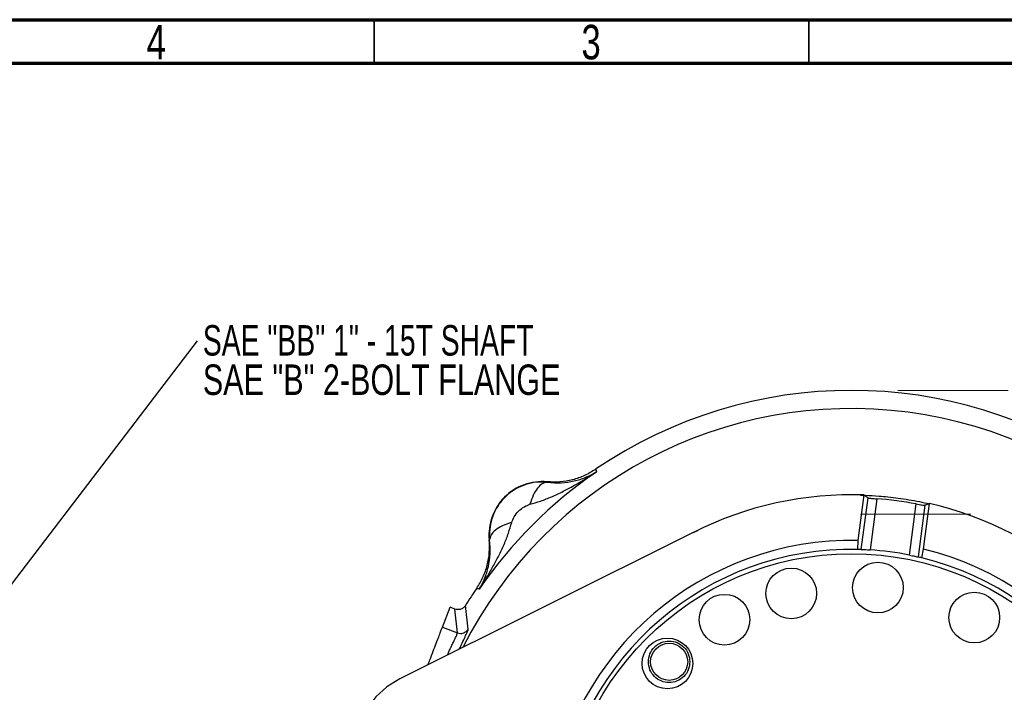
# Model space of a CAD drawing. Header units: inches. Extents: x 0.6 to 16.3, y 0.2 to 11.5.
# Tile 13 of 14: x 8.8 to 13.3, y 8.5 to 11.5. Entities that reach past the tile are written whole.
import ezdxf

# ---------------------------------------------------------------- set-up
doc = ezdxf.new("R2010")
doc.units = ezdxf.units.IN
doc.header["$MEASUREMENT"] = 0
doc.linetypes.add('CENTERX2', pattern=[0.8, 0.5, -0.1, 0.1, -0.1])
doc.styles.add('SLDTEXTSTYLE0', font='TXT', dxfattribs={"width": 0.75})
doc.styles.add('SLDTEXTSTYLE2', font='TXT', dxfattribs={"width": 0.695652})
doc.dimstyles.new('SLDDIMSTYLE5', dxfattribs={"dimtxt": 0.18, "dimasz": 0.14, "dimexe": 0, "dimexo": 0.0625, "dimgap": 0, "dimtad": 0, "dimtih": 1, "dimtoh": 1, "dimdec": 0, "dimrnd": 1e-09, "dimzin": 0, "dimdsep": 46, "dimtxsty": 'Standard', "dimsah": 1, "dimcen": 0.09, "dimadec": 0, "dimazin": 0, "dimtfac": 0.14, "dimtdec": 0, "dimtofl": 0, "dimtmove": 0, "dimatfit": 3, "dimfxl": 0, "dimfrac": 2, "dimtolj": 1, "dimtzin": 0, "dimarcsym": 0})

# ---------------------------------------------------------------- blocks, each defined once
blk = doc.blocks.new('SW_NOTE_0_2')
at = {"color": 0, "linetype": 'Continuous', "lineweight": 0, "char_height": 0.137795, "attachment_point": 1}
for s, insert, style in [('SAE "BB" 1" - 15T SHAFT', (0.0239, 0.0716), 'SLDTEXTSTYLE2'), ('SAE "B" 2-BOLT FLANGE', (0.0239, -0.1066), 'SLDTEXTSTYLE0')]:
    blk.add_mtext(s, dxfattribs=dict(at, insert=insert, style=style))

msp = doc.modelspace()

# ---------------------------------------------------------------- linework, layer by layer
at = {"color": 7, "linetype": 'Continuous', "lineweight": 70}
for p, q in [((0.5906, 11.4961), (16.3386, 11.4961)), ((0.7874, 11.2992), (16.1417, 11.2992))]:
    msp.add_line(p, q, dxfattribs=at)
at = {"color": 7, "linetype": 'Continuous', "lineweight": 35}
for p, q in [((10.4331, 11.2992), (10.4331, 11.4961)), ((12.4016, 11.2992), (12.4016, 11.4961))]:
    msp.add_line(p, q, dxfattribs=at)
at = {"color": 7, "linetype": 'CENTERX2', "lineweight": 18}
for p, q in [((12.8039, 9.8186), (13.7264, 9.8186)), ((12.6351, 9.2583), (13.1446, 9.2583))]:
    msp.add_line(p, q, dxfattribs=at)
at = {"color": 7, "linetype": 'Continuous', "lineweight": 25}
for p, q in [((11.4363, 9.4612), (11.438, 9.4554)), ((11.438, 9.4554), (11.4398, 9.4497)), ((11.217, 9.4047), (11.2171, 9.4026)), ((12.6505, 9.3451), (12.6234, 9.139)), ((12.6384, 9.0985), (12.6692, 9.3323)), ((12.7088, 9.328), (12.6783, 9.0966)), ((12.8568, 9.0731), (12.8873, 9.3045)), ((12.9267, 9.2984), (12.8959, 9.0646)), ((12.9208, 9.0998), (12.948, 9.306)), ((11.8778, 9.1747), (10.5498, 8.5126)), ((10.9565, 9.142), (10.9544, 9.1421)), ((10.9565, 9.142), (10.9553, 9.1649)), ((11.8788, 9.1752), (11.8778, 9.1747)), ((12.6234, 9.139), (12.6217, 9.099)), ((12.9121, 9.0607), (12.9208, 9.0998)), ((10.9037, 8.9211), (10.8979, 8.9229)), ((10.9094, 8.9194), (10.9037, 8.9211)), ((10.7427, 8.7469), (10.7773, 8.8372)), ((10.7991, 8.8289), (10.7773, 8.8372)), ((10.8103, 8.7209), (10.7991, 8.8289)), ((10.8595, 8.7386), (10.8474, 8.8452)), ((10.7427, 8.7469), (10.8103, 8.7209))]:
    msp.add_line(p, q, dxfattribs=at)
for centre, radius in [((12.5938, 7.7653), 1.314), ((12.3216, 8.8997), 0.1147), ((12.7137, 8.9258), 0.1147), ((12.0195, 8.7808), 0.1147), ((13.1504, 8.7906), 0.1147), ((11.7614, 8.5827), 0.1147), ((11.7689, 8.5902), 0.084)]:
    msp.add_circle(centre, radius, dxfattribs=at)
for centre, radius, start, end in [((12.5938, 7.7653), 2.0533, 55.6839, 124.3161), ((12.5938, 7.7653), 2.0419, 124.4163, 145.5837), ((11.1942, 9.1649), 0.2409, 84.5811, 185.4189), ((12.5938, 7.7653), 1.5809, 87.9445, 116.8909), ((12.5938, 7.7653), 1.5669, 79.2068, 85.7932), ((12.5938, 7.7653), 1.5809, 48.1091, 77.0555), ((12.5938, 7.7653), 1.374, 88.7674, 256.2326), ((12.5938, 7.7653), 1.334, 88.8048, 256.1952), ((12.5938, 7.7653), 1.374, 268.7674, 76.2326), ((12.5938, 7.7653), 1.334, 88.0864, 88.8048), ((12.5938, 7.7653), 1.334, 78.631, 86.369), ((12.5938, 7.7653), 1.334, 268.8048, 76.1952), ((12.5938, 7.7653), 1.334, 76.1952, 76.9136), ((12.5938, 7.7653), 2.0533, 145.6839, 148.2695), ((10.7153, 8.1807), 0.3709, 116.5, 172.5)]:
    msp.add_arc(centre, radius, start, end, dxfattribs=at)
at = {"color": 8, "linetype": 'Continuous', "lineweight": 25}
msp.add_arc((12.5938, 7.7653), 1.9709, 11.8312, 153.1688, dxfattribs=at)
at = {"color": 7, "linetype": 'Continuous', "lineweight": 25}
for centre, start_param, end_param in [((11.2127, 7.9471), 0.996575, 1.006854), ((13.9749, 7.5834), 2.134739, 2.145018)]:
    msp.add_ellipse(centre, major_axis=(2.3056, -0.3035), ratio=0.800731, start_param=start_param, end_param=end_param, dxfattribs=at)
for points, knots in [([(11.1385, 9.303), (11.1549, 9.3076), (11.1888, 9.3171), (11.2389, 9.3374), (11.2892, 9.361), (11.3383, 9.3873), (11.3885, 9.4165), (11.4217, 9.4381), (11.4398, 9.4497)], [0, 0, 0, 0, 0.148715, 0.307889, 0.478679, 0.643422, 0.806919, 1, 1, 1, 1]), ([(11.4363, 9.4612), (11.4198, 9.4512), (11.3869, 9.4311), (11.3319, 9.4126), (11.2748, 9.4022), (11.2362, 9.4039), (11.217, 9.4047)], [0, 0, 0, 0, 0.249977, 0.500009, 0.750036, 1, 1, 1, 1]), ([(11.2171, 9.4026), (11.2387, 9.4011), (11.2827, 9.3982), (11.3398, 9.4076), (11.393, 9.4238), (11.4241, 9.4411), (11.4398, 9.4497)], [0, 0, 0, 0, 0.238221, 0.486596, 0.742103, 1, 1, 1, 1]), ([(11.2171, 9.4026), (11.201, 9.4033), (11.1686, 9.4046), (11.1202, 9.394), (11.0742, 9.374), (11.0329, 9.3441), (10.9987, 9.3061), (10.9737, 9.262), (10.958, 9.2142), (10.9562, 9.1812), (10.9553, 9.1649)], [0, 0, 0, 0, 0.1217925, 0.2451678, 0.3702583, 0.4971883, 0.6250372, 0.7513735, 0.8763184, 1, 1, 1, 1]), ([(11.2171, 9.4026), (11.2097, 9.4014), (11.1948, 9.399), (11.1727, 9.3778), (11.1529, 9.3458), (11.1433, 9.3173), (11.1385, 9.303)], [0, 0, 0, 0, 0.250145, 0.500044, 0.750023, 1, 1, 1, 1]), ([(12.6692, 9.3323), (12.67, 9.332), (12.6716, 9.3315), (12.6794, 9.3305), (12.6901, 9.3294), (12.7006, 9.3286), (12.7069, 9.3281), (12.7088, 9.328)], [0, 0, 0, 0, 0.226423, 0.452853, 0.679204, 0.906, 1, 1, 1, 1]), ([(11.0561, 9.2206), (11.0592, 9.2292), (11.0662, 9.2479), (11.0868, 9.2723), (11.1113, 9.2929), (11.13, 9.2999), (11.1385, 9.303)], [0, 0, 0, 0, 0.227425, 0.500275, 0.772712, 1, 1, 1, 1]), ([(12.8873, 9.3045), (12.8917, 9.3036), (12.9005, 9.302), (12.9124, 9.2999), (12.9213, 9.2986), (12.9256, 9.2982), (12.9264, 9.2983), (12.9267, 9.2984)], [0, 0, 0, 0, 0.2274973, 0.4550109, 0.6821022, 0.908614, 1, 1, 1, 1]), ([(10.9094, 8.9194), (10.921, 8.9374), (10.9426, 8.9707), (10.9718, 9.0209), (10.9981, 9.07), (11.0217, 9.1202), (11.042, 9.1704), (11.0515, 9.2043), (11.0561, 9.2206)], [0, 0, 0, 0, 0.193195, 0.356785, 0.521508, 0.69228, 0.851574, 1, 1, 1, 1]), ([(11.0561, 9.2206), (11.0418, 9.2158), (11.0132, 9.2063), (10.9813, 9.1864), (10.9602, 9.1643), (10.9578, 9.1494), (10.9565, 9.142)], [0, 0, 0, 0, 0.250145, 0.500044, 0.750023, 1, 1, 1, 1]), ([(10.8979, 8.9229), (10.908, 8.9393), (10.9281, 8.9722), (10.9468, 9.0272), (10.957, 9.0843), (10.9553, 9.1229), (10.9544, 9.1421)], [0, 0, 0, 0, 0.250003, 0.500003, 0.749989, 1, 1, 1, 1]), ([(10.9094, 8.9194), (10.918, 8.935), (10.9353, 8.9662), (10.9515, 9.0194), (10.9609, 9.0765), (10.958, 9.1205), (10.9565, 9.142)], [0, 0, 0, 0, 0.258205, 0.513587, 0.762172, 1, 1, 1, 1]), ([(12.6384, 9.0985), (12.6392, 9.0985), (12.6409, 9.0984), (12.6488, 9.0982), (12.6597, 9.0977), (12.6702, 9.0971), (12.6765, 9.0967), (12.6783, 9.0966)], [0, 0, 0, 0, 0.226375, 0.452725, 0.679719, 0.907566, 1, 1, 1, 1]), ([(12.8568, 9.0731), (12.8612, 9.0722), (12.8701, 9.0704), (12.8819, 9.0678), (12.8907, 9.0658), (12.8949, 9.0649), (12.8957, 9.0647), (12.8959, 9.0646)], [0, 0, 0, 0, 0.228082, 0.456161, 0.684232, 0.911668, 1, 1, 1, 1]), ([(10.8474, 8.8452), (10.8442, 8.8411), (10.8377, 8.8329), (10.8238, 8.8268), (10.8103, 8.8256), (10.8026, 8.8278), (10.7991, 8.8289)], [0, 0, 0, 0, 0.278523, 0.56548, 0.798874, 1, 1, 1, 1]), ([(10.6771, 8.5761), (10.68, 8.5836), (10.6884, 8.6055), (10.7012, 8.6389), (10.7149, 8.6745), (10.7262, 8.7041), (10.7349, 8.7267), (10.7408, 8.7421), (10.742, 8.7453), (10.7427, 8.7469)], [0, 0, 0, 0, 0.0794044, 0.232837, 0.3862696, 0.5397022, 0.6931348, 0.8465674, 1, 1, 1, 1]), ([(10.8103, 8.7209), (10.8149, 8.7197), (10.8241, 8.7172), (10.8384, 8.7199), (10.8511, 8.727), (10.8567, 8.7347), (10.8595, 8.7386)], [0, 0, 0, 0, 0.250308, 0.500094, 0.750051, 1, 1, 1, 1])]:
    msp.add_open_spline(points, degree=3, knots=knots, dxfattribs=at)
at = {"color": 8, "linetype": 'Continuous', "lineweight": 25}
for points, knots in [([(12.6346, 9.3446), (12.6419, 9.3445), (12.6702, 9.3439), (12.7117, 9.3411), (12.7615, 9.3366), (12.8065, 9.3311), (12.8542, 9.3239), (12.901, 9.3154), (12.9317, 9.3087), (12.9464, 9.3054)], [0, 0, 0, 0, 0.070186, 0.26922, 0.39605, 0.547259, 0.700684, 0.856326, 1, 1, 1, 1]), ([(11.8787, 9.1742), (11.8811, 9.1755), (11.8873, 9.1787), (11.8937, 9.1817), (11.8975, 9.1836)], [0, 0, 0, 0, 0.3897073, 1, 1, 1, 1]), ([(10.8192, 8.6469), (10.8208, 8.6503), (10.8283, 8.6669), (10.8394, 8.6904), (10.851, 8.7157), (10.8584, 8.7327), (10.8591, 8.7367), (10.8595, 8.7386)], [0, 0, 0, 0, 0.058988, 0.293275, 0.528518, 0.764492, 1, 1, 1, 1]), ([(10.7643, 8.6195), (10.7651, 8.6213), (10.767, 8.6255), (10.7702, 8.6322), (10.774, 8.6403), (10.7804, 8.6537), (10.7881, 8.6699), (10.7962, 8.6866), (10.8036, 8.7025), (10.8095, 8.7158), (10.81, 8.7192), (10.8103, 8.7209)], [0, 0, 0, 0, 0.030629, 0.069917, 0.11925, 0.178626, 0.325042, 0.456471, 0.589783, 0.80091, 1, 1, 1, 1])]:
    msp.add_open_spline(points, degree=3, knots=knots, dxfattribs=at)
at = {"color": 7, "linetype": 'Continuous', "lineweight": 25}
for points in [[(11.6749, 8.5902), (11.6763, 8.6025), (11.6791, 8.6271), (11.7009, 8.6584), (11.7319, 8.6793), (11.7689, 8.6867), (11.8058, 8.6793), (11.8369, 8.6584), (11.8586, 8.6271), (11.8615, 8.6025), (11.8629, 8.5902)], [(11.8629, 8.5902), (11.8615, 8.5779), (11.8586, 8.5533), (11.8369, 8.522), (11.8058, 8.5011), (11.7689, 8.4938), (11.7319, 8.5011), (11.7009, 8.522), (11.6791, 8.5533), (11.6763, 8.5779), (11.6749, 8.5902)]]:
    msp.add_open_spline(points, degree=3, dxfattribs=at)

# ---------------------------------------------------------------- block references
at = {"color": 7, "linetype": 'Continuous', "lineweight": 0}
msp.add_blockref('SW_NOTE_0_2', (9.6343, 10.0423), dxfattribs=at)

# ---------------------------------------------------------------- texts
at = {"color": 7, "linetype": 'Continuous', "lineweight": 0, "char_height": 0.1562, "attachment_point": 2, "style": 'SLDTEXTSTYLE0'}
for s, insert in [('4', (9.4472, 11.4728)), ('3', (11.4157, 11.4728))]:
    msp.add_mtext(s, dxfattribs=dict(at, insert=insert))

# ---------------------------------------------------------------- leaders
at = {"color": 7, "linetype": 'Continuous', "lineweight": 0}
msp.add_leader([(8.6716, 8.7833), (9.6343, 10.0423)], dimstyle='SLDDIMSTYLE5', dxfattribs=at)

doc.saveas('drawing.dxf')
